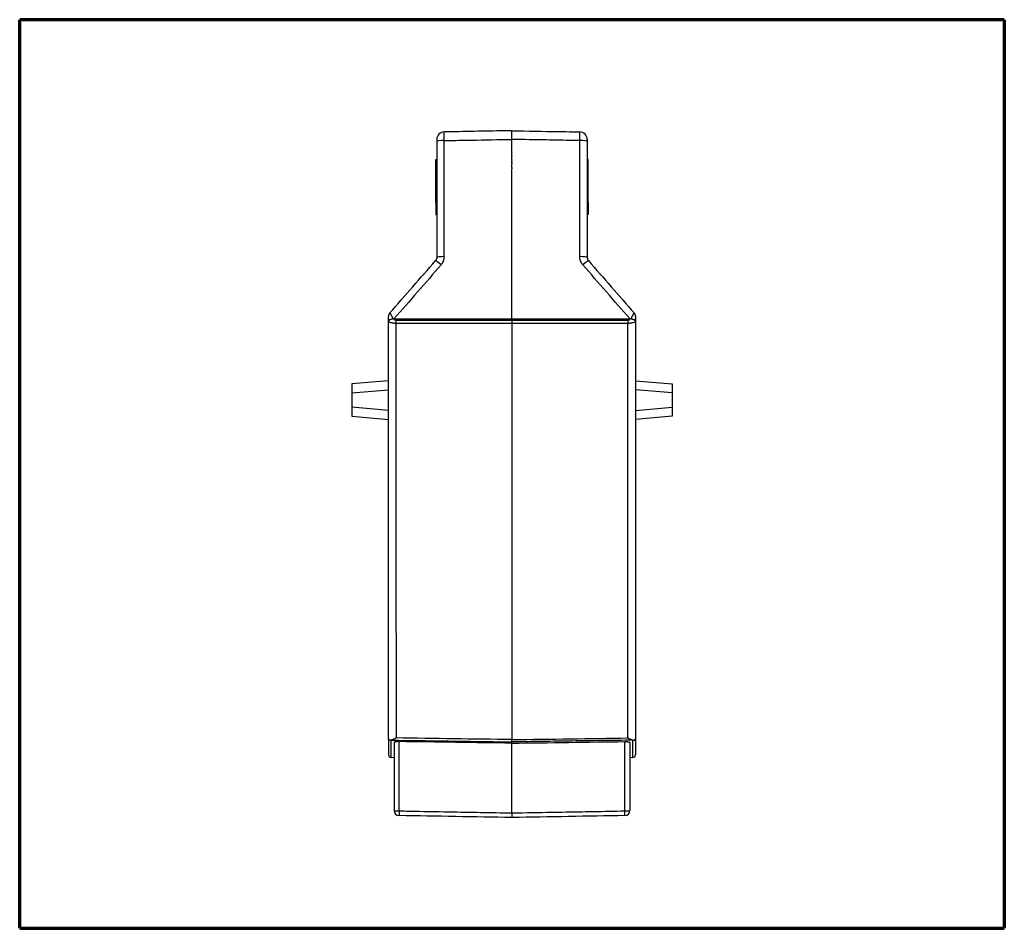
# Model space of a CAD drawing. Header units: millimetres. Extents: x 20 to 821, y 20 to 574.
# Tile 5 of 6: x 423 to 620, y 206 to 388. Entities that reach past the tile are written whole.
import ezdxf

# ---------------------------------------------------------------- set-up
doc = ezdxf.new("R2010")
doc.units = ezdxf.units.MM
doc.layers.add('1', color=7, linetype='Continuous', true_color=0xffffff)

msp = doc.modelspace()

# ---------------------------------------------------------------- linework, layer by layer
at = {"layer": '1', "color": 8, "linetype": 'Continuous', "lineweight": 70}
for p, q in [((423, 206.33), (423, 387.67)), ((619.5, 387.67), (423, 387.67)), ((619.5, 387.67), (619.5, 206.33)), ((423, 206.33), (619.5, 206.33))]:
    msp.add_line(p, q, dxfattribs=at)
at = {"layer": '1', "color": 18, "linetype": 'Continuous', "lineweight": 25}
for p, q in [((521.25, 365.5), (521.25, 365.51)), ((521.25, 365.51), (521.25, 365.51)), ((506.05, 357.27), (506.05, 359.77)), ((506.05, 359.77), (506.25, 359.77)), ((536.45, 359.77), (536.25, 359.77)), ((536.45, 357.27), (536.45, 359.77)), ((506.05, 351.27), (506.05, 357.27)), ((506.05, 357.27), (506.25, 357.27)), ((536.45, 357.27), (536.25, 357.27)), ((536.45, 351.27), (536.45, 357.27)), ((506.05, 351.27), (506.05, 348.77)), ((506.05, 351.27), (506.25, 351.27)), ((536.45, 351.27), (536.25, 351.27)), ((536.45, 351.27), (536.45, 348.77)), ((506.05, 348.77), (506.05, 348.77)), ((506.05, 348.77), (506.25, 348.77)), ((506.05, 348.77), (506.25, 348.77)), ((536.45, 348.77), (536.25, 348.77)), ((536.45, 348.77), (536.25, 348.77)), ((536.45, 348.77), (536.45, 348.77)), ((496.62, 315.62), (489.29, 314.98)), ((489.29, 314.98), (489.29, 313.18)), ((545.88, 315.62), (553.21, 314.98)), ((553.21, 314.98), (553.21, 313.18)), ((489.29, 313.18), (496.62, 313.82)), ((489.29, 313.18), (489.29, 310.32)), ((553.21, 313.18), (545.88, 313.82)), ((553.21, 313.18), (553.21, 310.32)), ((496.62, 309.68), (489.29, 310.32)), ((489.29, 310.32), (489.29, 308.53)), ((489.29, 308.52), (489.29, 308.53)), ((489.29, 308.53), (496.62, 307.88)), ((489.29, 308.52), (496.62, 307.88)), ((545.88, 309.68), (553.21, 310.32)), ((553.21, 308.53), (545.88, 307.88)), ((553.21, 308.52), (545.88, 307.88)), ((553.21, 310.32), (553.21, 308.53)), ((553.21, 308.53), (553.21, 308.52)), ((496.62, 244.17), (496.62, 240.95)), ((497.11, 240.46), (497.11, 243.88)), ((545.39, 240.46), (545.39, 243.88)), ((545.88, 244.17), (545.88, 240.95)), ((497.74, 243.43), (497.74, 237.5)), ((498.72, 229.76), (498.72, 243.6)), ((521.25, 243.28), (521.25, 243.53)), ((521.25, 229.36), (521.25, 243.28)), ((543.78, 229.76), (543.78, 243.6)), ((544.76, 243.43), (544.76, 229.83)), ((497.11, 240.46), (497.74, 240.44)), ((544.76, 240.44), (545.39, 240.46)), ((497.74, 236.38), (497.74, 229.83))]:
    msp.add_line(p, q, dxfattribs=at)
for centre, radius, start, end in [((497.62, 328.48), 1, 138.8549, 180), ((544.88, 328.48), 1, 360, 41.1451), ((497.12, 240.95), 0.5, 180, 269), ((545.38, 240.95), 0.5, 271, 0), ((498.74, 229.83), 1, 180, 269), ((543.76, 229.83), 1, 271, 360)]:
    msp.add_arc(centre, radius, start, end, dxfattribs=at)
for centre, major_axis, ratio, start_param, end_param in [((507.75, 363.77), (1.5, 0), 1, 1.58825, 3.141593), ((507.75, 363.34), (-1.5, 0), 0.134562, 4.730484, 6.283185), ((534.75, 363.77), (1.5, 0), 1, 0, 1.553343), ((534.75, 363.34), (-1.5, 0), 0.134562, 3.141593, 4.694294), ((507.75, 340.24), (-1.5, 0), 0.093943, 4.730421, 6.283185), ((534.75, 340.24), (-1.5, 0), 0.093943, 3.141593, 4.694357), ((507.13, 338.6), (-1.13, 0.99), 0.05685, 4.78593, 6.283185), ((535.37, 338.6), (-1.13, -0.99), 0.05685, 3.141593, 4.638848), ((497.62, 327.76), (1, 0), 0.071991, 2.216793, 3.141593), ((497.62, 327.48), (1, 0), 0.730954, 3.10791, 3.141593), ((498.11, 326.99), (0, 1), 0.018028, 0.751161, 1.500173), ((544.39, 326.99), (0, 1), 0.018028, 4.783012, 5.532025), ((544.88, 327.76), (-1, 0), 0.071991, 3.141593, 4.066392), ((544.88, 327.48), (1, 0), 0.730954, 0, 0.033682), ((498.74, 229.83), (-1, 0), 0.071092, 0, 1.553343), ((498.74, 229.83), (-0.017, -1), 0.016251, 4.783824, 6.283185), ((543.76, 229.83), (-1, 0), 0.071092, 1.58825, 3.141593), ((543.76, 229.83), (-0.017, 1), 0.016251, 3.141593, 4.640954)]:
    msp.add_ellipse(centre, major_axis=major_axis, ratio=ratio, start_param=start_param, end_param=end_param, dxfattribs=at)
for points, knots in [([(521.25, 365.51), (517.21, 365.44), (513.17, 365.37), (509.12, 365.29), (509.11, 365.29), (508.63, 365.29), (508.18, 365.28), (507.72, 365.27)], [0, 0, 0, 0, 0.895407, 0.895407, 0.898717, 0.898717, 1, 1, 1, 1]), ([(521.25, 365.51), (524.35, 365.45), (527.46, 365.4), (531.51, 365.33), (532.46, 365.31), (533.87, 365.29), (534.32, 365.28), (534.78, 365.27)], [0, 0, 0, 0, 0.688498, 0.688498, 0.898717, 0.898717, 1, 1, 1, 1]), ([(521.25, 363.78), (521.25, 363.9), (521.25, 364.01), (521.25, 364.18), (521.25, 364.24), (521.25, 364.32), (521.25, 364.35), (521.25, 364.4), (521.25, 364.43), (521.25, 364.56), (521.25, 364.66), (521.25, 364.8), (521.25, 364.85), (521.25, 364.91), (521.25, 364.93), (521.25, 364.97), (521.25, 364.99), (521.25, 365.09), (521.25, 365.16), (521.25, 365.25), (521.25, 365.28), (521.25, 365.32), (521.25, 365.33), (521.25, 365.36), (521.25, 365.37), (521.25, 365.42), (521.25, 365.45), (521.25, 365.48), (521.25, 365.49), (521.25, 365.5), (521.25, 365.51), (521.25, 365.51)], [0, 0, 0, 0, 0.125067, 0.125067, 0.1876, 0.1876, 0.218867, 0.218867, 0.250133, 0.250133, 0.3752, 0.3752, 0.437733, 0.437733, 0.469, 0.469, 0.500267, 0.500267, 0.625333, 0.625333, 0.687867, 0.687867, 0.719133, 0.719133, 0.7504, 0.7504, 0.875467, 0.875467, 0.938, 0.938, 1, 1, 1, 1]), ([(506.25, 363.77), (506.25, 363.77), (506.25, 363.77), (506.25, 363.76), (506.25, 363.76), (506.25, 363.75), (506.25, 363.74), (506.25, 363.73), (506.25, 363.72), (506.25, 363.69), (506.25, 363.68), (506.25, 363.67), (506.25, 363.66), (506.25, 363.63), (506.25, 363.61), (506.25, 363.57), (506.25, 363.56), (506.25, 363.53), (506.25, 363.52), (506.25, 363.48), (506.25, 363.45), (506.25, 363.4), (506.25, 363.37), (506.25, 363.34)], [0, 0, 0, 0, 0.124028, 0.124028, 0.186597, 0.186597, 0.249167, 0.249167, 0.374306, 0.374306, 0.436875, 0.436875, 0.499445, 0.499445, 0.624583, 0.624583, 0.687153, 0.687153, 0.749722, 0.749722, 0.874861, 0.874861, 1, 1, 1, 1]), ([(507.72, 363.54), (507.72, 363.6), (507.72, 363.66), (507.72, 363.78), (507.72, 363.83), (507.72, 364), (507.71, 364.11), (507.71, 364.25), (507.71, 364.27), (507.71, 364.32), (507.71, 364.35), (507.71, 364.42), (507.71, 364.47), (507.71, 364.61), (507.71, 364.7), (507.71, 364.8), (507.71, 364.82), (507.71, 364.85), (507.71, 364.87), (507.71, 364.92), (507.71, 364.96), (507.71, 365.05), (507.71, 365.1), (507.71, 365.15), (507.71, 365.16), (507.71, 365.18), (507.72, 365.19), (507.72, 365.21), (507.72, 365.23), (507.72, 365.26), (507.72, 365.27), (507.72, 365.27)], [0, 0, 0, 0, 0.0625, 0.0625, 0.125, 0.125, 0.25, 0.25, 0.28125, 0.28125, 0.3125, 0.3125, 0.375, 0.375, 0.5, 0.5, 0.53125, 0.53125, 0.5625, 0.5625, 0.625, 0.625, 0.75, 0.75, 0.78125, 0.78125, 0.8125, 0.8125, 0.875, 0.875, 1, 1, 1, 1]), ([(507.72, 363.54), (508.18, 363.55), (508.63, 363.56), (509.11, 363.56), (509.12, 363.56), (510.47, 363.59), (511.8, 363.61), (515.84, 363.68), (518.54, 363.73), (521.25, 363.78)], [0, 0, 0, 0, 0.101347, 0.101347, 0.104657, 0.104657, 0.40021, 0.40021, 1, 1, 1, 1]), ([(507.72, 340.39), (507.72, 342.32), (507.72, 344.25), (507.72, 348.12), (507.72, 350.05), (507.72, 353.91), (507.72, 355.83), (507.72, 359.69), (507.72, 361.62), (507.72, 363.54)], [0, 0, 0, 0, 0.25, 0.25, 0.5, 0.5, 0.75, 0.75, 1, 1, 1, 1]), ([(534.78, 363.54), (534.32, 363.55), (533.87, 363.56), (533.39, 363.56), (533.38, 363.56), (531.62, 363.6), (529.87, 363.63), (525.83, 363.7), (523.54, 363.74), (521.25, 363.78)], [0, 0, 0, 0, 0.101347, 0.101347, 0.104657, 0.104657, 0.492311, 0.492311, 1, 1, 1, 1]), ([(534.78, 363.54), (534.78, 363.66), (534.78, 363.78), (534.78, 363.95), (534.78, 364), (534.79, 364.08), (534.79, 364.11), (534.79, 364.17), (534.79, 364.19), (534.79, 364.32), (534.79, 364.42), (534.79, 364.56), (534.79, 364.61), (534.79, 364.67), (534.79, 364.69), (534.79, 364.74), (534.79, 364.76), (534.79, 364.86), (534.79, 364.93), (534.79, 365.02), (534.79, 365.05), (534.79, 365.08), (534.79, 365.1), (534.79, 365.12), (534.79, 365.13), (534.79, 365.18), (534.78, 365.22), (534.78, 365.25), (534.78, 365.26), (534.78, 365.27), (534.78, 365.27), (534.78, 365.27)], [0, 0, 0, 0, 0.125, 0.125, 0.1875, 0.1875, 0.21875, 0.21875, 0.25, 0.25, 0.375, 0.375, 0.4375, 0.4375, 0.46875, 0.46875, 0.5, 0.5, 0.625, 0.625, 0.6875, 0.6875, 0.71875, 0.71875, 0.75, 0.75, 0.875, 0.875, 0.9375, 0.9375, 1, 1, 1, 1]), ([(534.78, 340.39), (534.78, 342.32), (534.78, 344.25), (534.78, 348.12), (534.78, 350.05), (534.78, 353.91), (534.78, 355.83), (534.78, 359.69), (534.78, 361.62), (534.78, 363.54)], [0, 0, 0, 0, 0.25, 0.25, 0.5, 0.5, 0.75, 0.75, 1, 1, 1, 1]), ([(536.25, 363.77), (536.25, 363.77), (536.25, 363.77), (536.25, 363.76), (536.25, 363.75), (536.25, 363.73), (536.25, 363.73), (536.25, 363.71), (536.25, 363.71), (536.25, 363.68), (536.25, 363.67), (536.25, 363.64), (536.25, 363.63), (536.25, 363.61), (536.25, 363.59), (536.25, 363.56), (536.25, 363.53), (536.25, 363.49), (536.25, 363.48), (536.25, 363.45), (536.25, 363.44), (536.25, 363.4), (536.25, 363.37), (536.25, 363.34)], [0, 0, 0, 0, 0.124042, 0.124042, 0.249179, 0.249179, 0.311747, 0.311747, 0.374316, 0.374316, 0.499453, 0.499453, 0.562021, 0.562021, 0.624589, 0.624589, 0.749726, 0.749726, 0.812295, 0.812295, 0.874863, 0.874863, 1, 1, 1, 1]), ([(506.25, 340.24), (506.25, 340.18), (506.24, 340.13), (506.23, 340.04), (506.22, 340.01), (506.21, 339.97), (506.2, 339.95), (506.19, 339.92), (506.19, 339.91), (506.16, 339.84), (506.14, 339.78), (506.09, 339.71), (506.07, 339.68), (506.04, 339.63), (506.02, 339.61), (506, 339.59)], [0, 0, 0, 0, 0.25, 0.25, 0.375, 0.375, 0.4375, 0.4375, 0.5, 0.5, 0.75, 0.75, 0.875, 0.875, 1, 1, 1, 1]), ([(507.1, 338.74), (507.13, 338.77), (507.15, 338.79), (507.2, 338.85), (507.22, 338.88), (507.29, 338.97), (507.33, 339.04), (507.44, 339.23), (507.51, 339.36), (507.57, 339.54), (507.59, 339.58), (507.61, 339.65), (507.62, 339.68), (507.65, 339.79), (507.67, 339.87), (507.71, 340.09), (507.72, 340.23), (507.72, 340.39)], [0, 0, 0, 0, 0.0625, 0.0625, 0.125, 0.125, 0.25, 0.25, 0.5, 0.5, 0.5625, 0.5625, 0.625, 0.625, 0.75, 0.75, 1, 1, 1, 1]), ([(535.4, 338.74), (535.37, 338.77), (535.35, 338.79), (535.3, 338.85), (535.28, 338.88), (535.21, 338.97), (535.17, 339.04), (535.06, 339.23), (534.99, 339.36), (534.93, 339.54), (534.91, 339.58), (534.89, 339.65), (534.88, 339.68), (534.85, 339.79), (534.83, 339.87), (534.79, 340.09), (534.78, 340.23), (534.78, 340.39)], [0, 0, 0, 0, 0.0625, 0.0625, 0.125, 0.125, 0.25, 0.25, 0.5, 0.5, 0.5625, 0.5625, 0.625, 0.625, 0.75, 0.75, 1, 1, 1, 1]), ([(536.25, 340.24), (536.25, 340.18), (536.26, 340.13), (536.27, 340.04), (536.28, 340.01), (536.29, 339.97), (536.3, 339.95), (536.31, 339.92), (536.31, 339.91), (536.34, 339.84), (536.36, 339.78), (536.41, 339.71), (536.43, 339.68), (536.46, 339.63), (536.48, 339.61), (536.5, 339.59)], [0, 0, 0, 0, 0.25, 0.25, 0.375, 0.375, 0.4375, 0.4375, 0.5, 0.5, 0.75, 0.75, 0.875, 0.875, 1, 1, 1, 1]), ([(536.5, 339.59), (538.02, 337.85), (539.54, 336.1), (542.59, 332.62), (544.11, 330.88), (545.63, 329.14)], [0, 0, 0, 0, 0.5, 0.5, 1, 1, 1, 1]), ([(496.62, 327.76), (496.62, 327.8), (496.62, 327.84), (496.62, 327.9), (496.62, 327.92), (496.62, 327.96), (496.62, 327.98), (496.62, 328.04), (496.62, 328.08), (496.62, 328.15), (496.62, 328.19), (496.62, 328.24), (496.62, 328.25), (496.62, 328.29), (496.62, 328.3), (496.62, 328.33), (496.62, 328.35), (496.62, 328.37), (496.62, 328.37), (496.62, 328.39), (496.62, 328.39), (496.62, 328.41), (496.62, 328.42), (496.62, 328.44), (496.62, 328.44), (496.62, 328.45), (496.62, 328.45), (496.62, 328.47), (496.62, 328.48), (496.62, 328.48)], [0, 0, 0, 0, 0.125071, 0.125071, 0.187606, 0.187606, 0.250141, 0.250141, 0.375212, 0.375212, 0.500282, 0.500282, 0.562818, 0.562818, 0.625353, 0.625353, 0.687888, 0.687888, 0.719156, 0.719156, 0.750423, 0.750423, 0.812959, 0.812959, 0.844226, 0.844226, 0.875494, 0.875494, 1, 1, 1, 1]), ([(496.87, 329.14), (496.87, 329.14), (496.88, 329.13), (496.89, 329.11), (496.89, 329.11), (496.9, 329.1), (496.9, 329.1), (496.91, 329.08), (496.93, 329.05), (496.95, 329.02), (496.97, 328.99), (496.97, 328.98), (496.98, 328.96), (496.99, 328.95), (497.02, 328.9), (497.05, 328.85), (497.1, 328.77), (497.11, 328.74), (497.14, 328.69), (497.15, 328.68), (497.16, 328.65), (497.17, 328.63), (497.22, 328.55), (497.26, 328.48), (497.31, 328.37), (497.35, 328.32), (497.38, 328.26), (497.4, 328.22), (497.41, 328.2), (497.46, 328.1), (497.5, 328.02), (497.55, 327.94)], [0, 0, 0, 0, 0.125, 0.125, 0.15625, 0.15625, 0.1875, 0.1875, 0.25, 0.3125, 0.3125, 0.34375, 0.34375, 0.375, 0.375, 0.5, 0.5, 0.5625, 0.5625, 0.59375, 0.59375, 0.625, 0.625, 0.75, 0.75, 0.8125, 0.84375, 0.84375, 0.875, 0.875, 1, 1, 1, 1]), ([(544.95, 327.94), (544.96, 327.96), (544.98, 327.98), (545, 328.02), (545.01, 328.04), (545.04, 328.1), (545.06, 328.14), (545.12, 328.26), (545.16, 328.33), (545.22, 328.44), (545.24, 328.48), (545.28, 328.55), (545.3, 328.58), (545.35, 328.68), (545.39, 328.74), (545.43, 328.81), (545.43, 328.82), (545.45, 328.85), (545.46, 328.86), (545.48, 328.9), (545.51, 328.94), (545.53, 328.99), (545.55, 329.02), (545.56, 329.04), (545.57, 329.04), (545.59, 329.08), (545.6, 329.1), (545.62, 329.12), (545.62, 329.13), (545.63, 329.14), (545.63, 329.14), (545.63, 329.14)], [0, 0, 0, 0, 0.03125, 0.03125, 0.0625, 0.0625, 0.125, 0.125, 0.25, 0.25, 0.3125, 0.3125, 0.375, 0.375, 0.5, 0.5, 0.53125, 0.53125, 0.5625, 0.5625, 0.625, 0.6875, 0.71875, 0.71875, 0.75, 0.75, 0.875, 0.875, 0.9375, 0.9375, 1, 1, 1, 1]), ([(545.88, 328.48), (545.88, 328.48), (545.88, 328.48), (545.88, 328.47), (545.88, 328.47), (545.88, 328.46), (545.88, 328.46), (545.88, 328.45), (545.88, 328.44), (545.88, 328.43), (545.88, 328.42), (545.88, 328.41), (545.88, 328.4), (545.88, 328.37), (545.88, 328.35), (545.88, 328.29), (545.88, 328.25), (545.88, 328.2), (545.88, 328.18), (545.88, 328.15), (545.88, 328.13), (545.88, 328.08), (545.88, 328.04), (545.88, 327.96), (545.88, 327.92), (545.88, 327.84), (545.88, 327.8), (545.88, 327.76)], [0, 0, 0, 0, 0.0625, 0.0625, 0.09375, 0.09375, 0.125, 0.125, 0.1875, 0.1875, 0.21875, 0.21875, 0.25, 0.25, 0.375, 0.375, 0.5, 0.5, 0.5625, 0.5625, 0.625, 0.625, 0.75, 0.75, 0.875, 0.875, 1, 1, 1, 1]), ([(497.02, 327.82), (496.99, 327.81), (496.96, 327.8), (496.91, 327.78), (496.86, 327.75), (496.81, 327.73), (496.78, 327.71), (496.77, 327.7), (496.75, 327.69), (496.74, 327.68), (496.7, 327.65), (496.67, 327.62), (496.65, 327.59), (496.65, 327.58), (496.64, 327.56), (496.63, 327.56), (496.63, 327.54), (496.63, 327.53), (496.62, 327.52), (496.62, 327.52), (496.62, 327.51), (496.62, 327.51), (496.62, 327.5)], [0, 0, 0, 0, 0.125, 0.125, 0.25, 0.375, 0.375, 0.4375, 0.4375, 0.5, 0.5, 0.75, 0.75, 0.8125, 0.8125, 0.875, 0.875, 0.9375, 0.9375, 0.96875, 0.96875, 1, 1, 1, 1]), ([(498.09, 327.06), (498.04, 327.06), (497.99, 327.06), (497.92, 327.06), (497.89, 327.06), (497.84, 327.06), (497.82, 327.06), (497.75, 327.07), (497.7, 327.07), (497.63, 327.08), (497.6, 327.08), (497.56, 327.09), (497.54, 327.09), (497.42, 327.1), (497.34, 327.12), (497.24, 327.14), (497.22, 327.14), (497.18, 327.15), (497.12, 327.16), (497.03, 327.18), (496.97, 327.2), (496.93, 327.22), (496.91, 327.23), (496.88, 327.24), (496.87, 327.24), (496.81, 327.27), (496.76, 327.3), (496.71, 327.33), (496.69, 327.35), (496.67, 327.37), (496.66, 327.38), (496.64, 327.41), (496.63, 327.42), (496.62, 327.45), (496.62, 327.47), (496.62, 327.48)], [0, 0, 0, 0, 0.0625, 0.0625, 0.09375, 0.09375, 0.125, 0.125, 0.1875, 0.1875, 0.21875, 0.21875, 0.25, 0.25, 0.375, 0.375, 0.40625, 0.40625, 0.4375, 0.5, 0.5625, 0.5625, 0.59375, 0.59375, 0.625, 0.625, 0.75, 0.75, 0.8125, 0.8125, 0.875, 0.875, 0.9375, 0.9375, 1, 1, 1, 1]), ([(496.62, 244.17), (496.62, 251.11), (496.62, 258.04), (496.62, 268.46), (496.62, 271.93), (496.62, 277.14), (496.62, 279.74), (496.62, 282.35), (496.62, 284.09), (496.62, 284.96), (496.62, 292.78), (496.62, 306.67), (496.62, 320.55), (496.62, 327.48)], [0, 0, 0, 0, 0.25, 0.25, 0.375, 0.375, 0.4375, 0.46875, 0.46875, 0.5, 0.5, 0.75, 1, 1, 1, 1]), ([(497.55, 327.94), (497.5, 327.94), (497.45, 327.93), (497.38, 327.92), (497.36, 327.91), (497.31, 327.9), (497.29, 327.9), (497.22, 327.88), (497.18, 327.87), (497.12, 327.85), (497.1, 327.85), (497.06, 327.83), (497.04, 327.83), (497.02, 327.82)], [0, 0, 0, 0, 0.25, 0.25, 0.375, 0.375, 0.5, 0.5, 0.75, 0.75, 0.875, 0.875, 1, 1, 1, 1]), ([(497.68, 327.95), (497.69, 327.94), (497.7, 327.92), (497.72, 327.89), (497.74, 327.88), (497.76, 327.85), (497.78, 327.84), (497.8, 327.82), (497.81, 327.81), (497.82, 327.8), (497.83, 327.8), (497.86, 327.78), (497.88, 327.77), (497.91, 327.76), (497.92, 327.75), (497.94, 327.74), (497.95, 327.74), (497.98, 327.73), (498, 327.73), (498.04, 327.72), (498.05, 327.72), (498.08, 327.72), (498.09, 327.72), (498.1, 327.72)], [0, 0, 0, 0, 0.125, 0.125, 0.25, 0.25, 0.375, 0.375, 0.4375, 0.4375, 0.5, 0.5, 0.625, 0.625, 0.6875, 0.6875, 0.75, 0.75, 0.875, 0.875, 0.9375, 0.9375, 1, 1, 1, 1]), ([(497.7, 327.95), (500.64, 327.95), (503.57, 327.95), (508.96, 327.95), (511.42, 327.95), (516.33, 327.95), (518.79, 327.95), (521.25, 327.95)], [0, 0, 0, 0, 0.373479, 0.373479, 0.68674, 0.68674, 1, 1, 1, 1]), ([(521.25, 327.06), (519.72, 327.06), (518.19, 327.06), (513.41, 327.06), (510.16, 327.06), (503.97, 327.06), (501.03, 327.06), (498.09, 327.06)], [0, 0, 0, 0, 0.198392, 0.198392, 0.619178, 0.619178, 1, 1, 1, 1]), ([(498.09, 327.06), (498.09, 326.2), (498.09, 325.34), (498.09, 323.61), (498.09, 321.03), (498.09, 315), (498.09, 309.83), (498.09, 299.49), (498.09, 292.59), (498.09, 283.97), (498.09, 282.24), (498.09, 278.79), (498.09, 276.2), (498.09, 273.61), (498.09, 271.89), (498.09, 271.03), (498.09, 268.44), (498.1, 266.71), (498.1, 258.09), (498.1, 251.2), (498.1, 244.32)], [0, 0, 0, 0, 0.03125, 0.03125, 0.0625, 0.125, 0.25, 0.25, 0.5, 0.5, 0.5625, 0.5625, 0.625, 0.65625, 0.65625, 0.6875, 0.6875, 0.75, 0.75, 1, 1, 1, 1]), ([(498.1, 327.72), (501.04, 327.72), (503.98, 327.72), (509.31, 327.72), (511.69, 327.72), (514.94, 327.72), (515.8, 327.72), (518.19, 327.72), (519.72, 327.72), (521.25, 327.72)], [0, 0, 0, 0, 0.380828, 0.380828, 0.690414, 0.690414, 0.801805, 0.801805, 1, 1, 1, 1]), ([(521.25, 327.95), (524.19, 327.95), (527.13, 327.95), (532.52, 327.95), (534.98, 327.95), (539.89, 327.95), (542.34, 327.95), (544.8, 327.95)], [0, 0, 0, 0, 0.374415, 0.374415, 0.687675, 0.687675, 1, 1, 1, 1]), ([(521.25, 327.72), (524.19, 327.72), (527.13, 327.72), (532.46, 327.72), (534.84, 327.72), (539.62, 327.72), (542.01, 327.72), (544.4, 327.72)], [0, 0, 0, 0, 0.380828, 0.380828, 0.690414, 0.690414, 1, 1, 1, 1]), ([(521.25, 327.72), (521.25, 327.67), (521.25, 327.58), (521.25, 327.47), (521.25, 327.36), (521.25, 327.24), (521.25, 327.12), (521.25, 327.06)], [0, 0, 0, 0, 0.25, 0.5, 0.5, 0.75, 1, 1, 1, 1]), ([(544.4, 327.06), (541.47, 327.06), (538.53, 327.06), (532.65, 327.06), (529.71, 327.06), (524.93, 327.06), (523.09, 327.06), (521.25, 327.06)], [0, 0, 0, 0, 0.380822, 0.380822, 0.761558, 0.761558, 1, 1, 1, 1]), ([(521.25, 327.06), (521.25, 320.17), (521.25, 313.27), (521.25, 302.88), (521.25, 299.42), (521.25, 294.21), (521.25, 291.6), (521.25, 288.56), (521.25, 287.25), (521.25, 286.38), (521.25, 285.94), (521.25, 278.54), (521.25, 271.6), (521.25, 257.76), (521.25, 250.86), (521.25, 243.99)], [0, 0, 0, 0, 0.25, 0.25, 0.375, 0.375, 0.4375, 0.46875, 0.484375, 0.484375, 0.5, 0.5, 0.75, 0.75, 1, 1, 1, 1]), ([(544.4, 327.72), (544.41, 327.72), (544.42, 327.72), (544.45, 327.72), (544.46, 327.72), (544.5, 327.73), (544.52, 327.73), (544.55, 327.74), (544.56, 327.74), (544.58, 327.75), (544.59, 327.76), (544.62, 327.77), (544.64, 327.78), (544.67, 327.8), (544.68, 327.8), (544.69, 327.81), (544.7, 327.82), (544.72, 327.84), (544.74, 327.85), (544.78, 327.89), (544.8, 327.92), (544.82, 327.95)], [0, 0, 0, 0, 0.0625, 0.0625, 0.125, 0.125, 0.25, 0.25, 0.3125, 0.3125, 0.375, 0.375, 0.5, 0.5, 0.5625, 0.5625, 0.625, 0.625, 0.75, 0.75, 1, 1, 1, 1]), ([(544.4, 244.32), (544.4, 251.2), (544.4, 258.09), (544.4, 268.43), (544.4, 271.88), (544.4, 277.05), (544.4, 279.64), (544.4, 282.23), (544.4, 283.95), (544.4, 284.82), (544.4, 289.13), (544.4, 292.58), (544.4, 297.76), (544.4, 299.48), (544.4, 302.93), (544.4, 308.11), (544.4, 313.28), (544.4, 318.45), (544.4, 321.03), (544.4, 323.61), (544.4, 325.34), (544.4, 326.2), (544.4, 327.06)], [0, 0, 0, 0, 0.25, 0.25, 0.375, 0.375, 0.4375, 0.46875, 0.46875, 0.5, 0.5, 0.625, 0.625, 0.6875, 0.6875, 0.75, 0.875, 0.875, 0.9375, 0.96875, 0.96875, 1, 1, 1, 1]), ([(545.88, 327.48), (545.88, 327.47), (545.88, 327.47), (545.88, 327.45), (545.87, 327.45), (545.87, 327.42), (545.86, 327.41), (545.83, 327.37), (545.81, 327.35), (545.76, 327.31), (545.74, 327.3), (545.7, 327.28), (545.69, 327.27), (545.67, 327.26), (545.66, 327.25), (545.59, 327.23), (545.53, 327.2), (545.43, 327.17), (545.4, 327.17), (545.34, 327.15), (545.32, 327.15), (545.28, 327.14), (545.26, 327.14), (545.16, 327.12), (545.08, 327.1), (544.97, 327.09), (544.94, 327.09), (544.9, 327.08), (544.87, 327.08), (544.8, 327.07), (544.75, 327.07), (544.68, 327.06), (544.66, 327.06), (544.61, 327.06), (544.58, 327.06), (544.51, 327.06), (544.46, 327.06), (544.4, 327.06)], [0, 0, 0, 0, 0.03125, 0.03125, 0.0625, 0.0625, 0.125, 0.125, 0.25, 0.25, 0.3125, 0.3125, 0.34375, 0.34375, 0.375, 0.375, 0.5, 0.5, 0.5625, 0.5625, 0.59375, 0.59375, 0.625, 0.625, 0.75, 0.75, 0.78125, 0.78125, 0.8125, 0.8125, 0.875, 0.875, 0.90625, 0.90625, 0.9375, 0.9375, 1, 1, 1, 1]), ([(545.48, 327.82), (545.44, 327.84), (545.4, 327.85), (545.34, 327.87), (545.31, 327.87), (545.28, 327.88), (545.26, 327.89), (545.24, 327.89), (545.19, 327.9), (545.1, 327.92), (545, 327.94), (544.95, 327.94)], [0, 0, 0, 0, 0.25, 0.25, 0.375, 0.4375, 0.4375, 0.5, 0.5, 0.75, 1, 1, 1, 1]), ([(545.48, 327.82), (545.54, 327.8), (545.6, 327.78), (545.67, 327.74), (545.69, 327.73), (545.72, 327.71), (545.73, 327.7), (545.75, 327.69), (545.76, 327.68), (545.8, 327.65), (545.83, 327.62), (545.85, 327.59), (545.85, 327.58), (545.86, 327.56), (545.87, 327.56), (545.87, 327.54), (545.87, 327.53), (545.88, 327.52), (545.88, 327.52), (545.88, 327.51), (545.88, 327.51), (545.88, 327.5)], [0, 0, 0, 0, 0.25, 0.25, 0.375, 0.375, 0.4375, 0.4375, 0.5, 0.5, 0.75, 0.75, 0.8125, 0.8125, 0.875, 0.875, 0.9375, 0.9375, 0.96875, 0.96875, 1, 1, 1, 1]), ([(545.88, 327.48), (545.88, 320.55), (545.88, 306.67), (545.88, 292.78), (545.88, 284.96), (545.88, 284.09), (545.88, 282.35), (545.88, 279.74), (545.88, 273.66), (545.88, 268.46), (545.88, 258.04), (545.88, 251.11), (545.88, 244.17)], [0, 0, 0, 0, 0.25, 0.5, 0.5, 0.53125, 0.53125, 0.5625, 0.625, 0.75, 0.75, 1, 1, 1, 1]), ([(497.11, 243.88), (497.07, 243.87), (497.04, 243.87), (496.97, 243.87), (496.93, 243.88), (496.89, 243.89), (496.87, 243.89), (496.84, 243.9), (496.83, 243.91), (496.79, 243.92), (496.77, 243.94), (496.74, 243.96), (496.73, 243.97), (496.71, 243.98), (496.7, 243.99), (496.68, 244.02), (496.66, 244.04), (496.64, 244.07), (496.63, 244.09), (496.63, 244.12), (496.62, 244.13), (496.62, 244.15), (496.62, 244.15), (496.62, 244.16), (496.62, 244.17), (496.62, 244.17)], [0, 0, 0, 0, 0.125, 0.125, 0.25, 0.25, 0.3125, 0.3125, 0.375, 0.375, 0.5, 0.5, 0.5625, 0.5625, 0.625, 0.625, 0.75, 0.75, 0.875, 0.875, 0.9375, 0.9375, 0.96875, 0.96875, 1, 1, 1, 1]), ([(498.1, 244.32), (498.08, 244.32), (498.07, 244.31), (498.05, 244.3), (498.02, 244.28), (497.99, 244.26), (497.92, 244.23), (497.88, 244.2), (497.76, 244.13), (497.67, 244.09), (497.55, 244.03), (497.51, 244.01), (497.45, 243.99), (497.43, 243.98), (497.39, 243.96), (497.37, 243.95), (497.31, 243.93), (497.27, 243.92), (497.19, 243.9), (497.16, 243.89), (497.12, 243.88)], [0, 0, 0, 0, 0.03125, 0.03125, 0.0625, 0.125, 0.125, 0.25, 0.25, 0.5, 0.5, 0.625, 0.625, 0.6875, 0.6875, 0.75, 0.75, 0.875, 0.875, 1, 1, 1, 1]), ([(521.25, 243.53), (521.25, 243.54), (521.25, 243.55), (521.25, 243.58), (521.25, 243.6), (521.25, 243.6), (521.25, 243.62), (521.25, 243.63), (521.25, 243.65), (521.25, 243.67), (521.25, 243.7), (521.25, 243.71), (521.25, 243.73), (521.25, 243.75), (521.25, 243.78), (521.25, 243.8), (521.25, 243.84), (521.25, 243.85), (521.25, 243.88), (521.25, 243.89), (521.25, 243.93), (521.25, 243.96), (521.25, 243.99)], [0, 0, 0, 0, 0.125, 0.25, 0.25, 0.3125, 0.3125, 0.375, 0.375, 0.5, 0.5, 0.5625, 0.5625, 0.625, 0.625, 0.75, 0.75, 0.8125, 0.8125, 0.875, 0.875, 1, 1, 1, 1]), ([(545.38, 243.88), (545.34, 243.89), (545.31, 243.9), (545.23, 243.92), (545.19, 243.93), (545.13, 243.95), (545.11, 243.96), (545.07, 243.98), (545.05, 243.99), (544.99, 244.01), (544.95, 244.03), (544.83, 244.09), (544.74, 244.13), (544.62, 244.2), (544.58, 244.23), (544.51, 244.26), (544.48, 244.28), (544.45, 244.3), (544.43, 244.31), (544.42, 244.32), (544.4, 244.32)], [0, 0, 0, 0, 0.125, 0.125, 0.25, 0.25, 0.3125, 0.3125, 0.375, 0.375, 0.5, 0.5, 0.75, 0.75, 0.875, 0.875, 0.9375, 0.96875, 0.96875, 1, 1, 1, 1]), ([(545.39, 243.88), (545.43, 243.87), (545.46, 243.87), (545.53, 243.87), (545.57, 243.88), (545.61, 243.89), (545.63, 243.89), (545.66, 243.9), (545.67, 243.91), (545.71, 243.92), (545.73, 243.94), (545.76, 243.96), (545.77, 243.97), (545.79, 243.98), (545.8, 243.99), (545.82, 244.02), (545.84, 244.04), (545.86, 244.07), (545.87, 244.09), (545.87, 244.12), (545.88, 244.13), (545.88, 244.15), (545.88, 244.15), (545.88, 244.16), (545.88, 244.17), (545.88, 244.17)], [0, 0, 0, 0, 0.125, 0.125, 0.25, 0.25, 0.3125, 0.3125, 0.375, 0.375, 0.5, 0.5, 0.5625, 0.5625, 0.625, 0.625, 0.75, 0.75, 0.875, 0.875, 0.9375, 0.9375, 0.96875, 0.96875, 1, 1, 1, 1]), ([(498.72, 243.6), (498.65, 243.6), (498.59, 243.6), (498.49, 243.6), (498.46, 243.6), (498.41, 243.6), (498.4, 243.6), (498.37, 243.59), (498.35, 243.59), (498.28, 243.59), (498.22, 243.58), (498.16, 243.58), (498.14, 243.57), (498.12, 243.57), (498.1, 243.57), (498.07, 243.56), (498.04, 243.56), (497.97, 243.55), (497.93, 243.54), (497.89, 243.53), (497.88, 243.52), (497.87, 243.52), (497.84, 243.51), (497.81, 243.5), (497.79, 243.49), (497.77, 243.48), (497.77, 243.48), (497.76, 243.47), (497.76, 243.47), (497.74, 243.45), (497.74, 243.44), (497.74, 243.43)], [0, 0, 0, 0, 0.125, 0.125, 0.1875, 0.1875, 0.21875, 0.21875, 0.25, 0.25, 0.375, 0.375, 0.40625, 0.40625, 0.4375, 0.4375, 0.5, 0.5, 0.625, 0.625, 0.65625, 0.65625, 0.6875, 0.75, 0.8125, 0.8125, 0.84375, 0.84375, 0.875, 0.875, 1, 1, 1, 1]), ([(543.78, 243.6), (543.85, 243.6), (543.91, 243.6), (544.01, 243.6), (544.04, 243.6), (544.09, 243.6), (544.1, 243.6), (544.13, 243.59), (544.15, 243.59), (544.22, 243.59), (544.28, 243.58), (544.34, 243.58), (544.36, 243.57), (544.38, 243.57), (544.4, 243.57), (544.43, 243.56), (544.46, 243.56), (544.53, 243.55), (544.57, 243.54), (544.61, 243.53), (544.62, 243.52), (544.63, 243.52), (544.66, 243.51), (544.69, 243.5), (544.71, 243.49), (544.73, 243.48), (544.73, 243.48), (544.74, 243.47), (544.74, 243.47), (544.76, 243.45), (544.76, 243.44), (544.76, 243.43)], [0, 0, 0, 0, 0.125, 0.125, 0.1875, 0.1875, 0.21875, 0.21875, 0.25, 0.25, 0.375, 0.375, 0.40625, 0.40625, 0.4375, 0.4375, 0.5, 0.5, 0.625, 0.625, 0.65625, 0.65625, 0.6875, 0.75, 0.8125, 0.8125, 0.84375, 0.84375, 0.875, 0.875, 1, 1, 1, 1]), ([(497.74, 237.5), (497.74, 237.49), (497.74, 237.48), (497.74, 237.45), (497.74, 237.42), (497.74, 237.39), (497.74, 237.36), (497.74, 237.33), (497.74, 237.31), (497.74, 237.28), (497.74, 237.25), (497.74, 237.22), (497.74, 237.19), (497.74, 237.17), (497.74, 237.14), (497.74, 237.11), (497.74, 237.08), (497.74, 237.05), (497.74, 237.03), (497.74, 237), (497.74, 236.97), (497.74, 236.94), (497.74, 236.91), (497.74, 236.88), (497.74, 236.86), (497.74, 236.83), (497.74, 236.8), (497.74, 236.77), (497.74, 236.74), (497.74, 236.72), (497.74, 236.69), (497.74, 236.66), (497.74, 236.63), (497.74, 236.61), (497.74, 236.58), (497.74, 236.55), (497.74, 236.52), (497.74, 236.49), (497.74, 236.47), (497.74, 236.44), (497.74, 236.41), (497.74, 236.39), (497.74, 236.38)], [0, 0, 0, 0, 0.025184, 0.05034, 0.075468, 0.100572, 0.125652, 0.15071, 0.175746, 0.200764, 0.225763, 0.250746, 0.275714, 0.300669, 0.325611, 0.350543, 0.375467, 0.400382, 0.425292, 0.450197, 0.475099, 0.5, 0.524901, 0.549803, 0.574708, 0.599618, 0.624533, 0.649457, 0.674389, 0.699331, 0.724286, 0.749254, 0.774237, 0.799236, 0.824254, 0.84929, 0.874348, 0.899428, 0.924532, 0.94966, 0.974816, 1, 1, 1, 1]), ([(498.72, 229.76), (499.39, 229.75), (500.05, 229.74), (503.38, 229.68), (506.05, 229.63), (512.89, 229.51), (517.07, 229.44), (521.25, 229.36)], [0, 0, 0, 0, 0.088743, 0.088743, 0.443717, 0.443717, 1, 1, 1, 1]), ([(521.25, 229.36), (521.92, 229.38), (522.58, 229.39), (525.92, 229.45), (528.58, 229.49), (535.42, 229.61), (539.6, 229.69), (543.78, 229.76)], [0, 0, 0, 0, 0.088743, 0.088743, 0.443717, 0.443717, 1, 1, 1, 1]), ([(521.25, 229.36), (521.25, 229.3), (521.25, 229.24), (521.25, 229.15), (521.25, 229.12), (521.25, 229.08), (521.25, 229.06), (521.25, 229.03), (521.25, 229.02), (521.25, 228.95), (521.25, 228.9), (521.25, 228.82), (521.25, 228.8), (521.25, 228.76), (521.25, 228.75), (521.25, 228.73), (521.25, 228.72), (521.25, 228.66), (521.25, 228.62), (521.25, 228.58), (521.25, 228.58), (521.25, 228.56), (521.25, 228.55), (521.25, 228.53), (521.25, 228.52), (521.25, 228.48), (521.25, 228.47), (521.25, 228.45), (521.25, 228.44), (521.25, 228.44), (521.25, 228.44), (521.25, 228.44)], [0, 0, 0, 0, 0.125093, 0.125093, 0.18764, 0.18764, 0.218913, 0.218913, 0.250187, 0.250187, 0.37528, 0.37528, 0.437826, 0.437826, 0.4691, 0.4691, 0.500373, 0.500373, 0.625466, 0.625466, 0.65674, 0.65674, 0.688013, 0.688013, 0.75056, 0.75056, 0.875653, 0.875653, 0.938199, 0.938199, 1, 1, 1, 1])]:
    msp.add_open_spline(points, degree=3, knots=knots, dxfattribs=at)
for points, degree in [([(521.25, 361.34), (521.25, 362.15), (521.25, 362.96), (521.25, 363.78)], 3), ([(506.25, 363.34), (506.25, 355.66), (506.25, 347.96), (506.25, 340.24)], 3), ([(536.25, 363.34), (536.25, 355.66), (536.25, 347.96), (536.25, 340.24)], 3), ([(521.25, 327.95), (521.25, 332.93), (521.25, 342.88), (521.25, 352.83), (521.25, 357.8)], 3), ([(496.87, 329.14), (499.91, 332.62), (502.96, 336.1), (506, 339.59)], 3), ([(507.1, 338.74), (503.97, 335.14), (500.84, 331.55), (497.7, 327.95)], 3), ([(544.8, 327.95), (541.66, 331.55), (538.53, 335.14), (535.4, 338.74)], 3), ([(496.62, 327.49), (496.62, 327.58), (496.62, 327.67), (496.62, 327.76)], 3), ([(496.62, 327.5), (496.62, 327.5), (496.62, 327.49), (496.62, 327.49)], 3), ([(496.62, 327.48), (496.62, 327.48), (496.62, 327.49), (496.62, 327.49)], 3), ([(497.68, 327.95), (497.64, 327.95), (497.59, 327.95), (497.55, 327.94)], 3), ([(497.7, 327.95), (497.7, 327.95), (497.69, 327.95), (497.68, 327.95)], 3), ([(521.24, 327.95), (521.25, 327.72)], 1), ([(544.82, 327.95), (544.81, 327.95), (544.8, 327.95), (544.8, 327.95)], 3), ([(544.95, 327.94), (544.91, 327.95), (544.86, 327.95), (544.82, 327.95)], 3), ([(545.88, 327.76), (545.88, 327.67), (545.88, 327.58), (545.88, 327.49)], 3), ([(545.88, 327.5), (545.88, 327.5), (545.88, 327.49), (545.88, 327.49)], 3), ([(545.88, 327.49), (545.88, 327.49), (545.88, 327.48), (545.88, 327.48)], 3), ([(497.12, 243.88), (497.12, 243.88), (497.12, 243.88), (497.11, 243.88)], 3), ([(497.12, 243.88), (501.14, 243.82), (509.19, 243.71), (517.23, 243.59), (521.25, 243.53)], 3), ([(521.25, 243.99), (517.39, 244.04), (509.67, 244.15), (501.95, 244.27), (498.1, 244.32)], 3), ([(521.25, 243.99), (525.11, 244.04), (532.83, 244.15), (540.55, 244.27), (544.4, 244.32)], 3), ([(545.38, 243.88), (541.36, 243.82), (533.31, 243.71), (525.27, 243.59), (521.25, 243.53)], 3), ([(545.39, 243.88), (545.38, 243.88), (545.38, 243.88), (545.38, 243.88)], 3), ([(521.25, 243.28), (513.74, 243.38), (506.23, 243.49), (498.72, 243.6)], 3), ([(521.25, 243.28), (528.76, 243.38), (536.27, 243.49), (543.78, 243.6)], 3), ([(521.25, 228.44), (513.74, 228.57), (506.23, 228.7), (498.72, 228.83)], 3), ([(543.78, 228.83), (536.27, 228.7), (528.76, 228.57), (521.25, 228.44)], 3)]:
    msp.add_open_spline(points, degree=degree, dxfattribs=at)
msp.add_rational_spline([(521.25, 357.8), (521.25, 358.98), (521.25, 360.16), (521.25, 361.34)], [0.999996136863, 1.00002244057, 1.00005200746, 1.00008483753], degree=3, dxfattribs=at)

doc.saveas('drawing.dxf')
